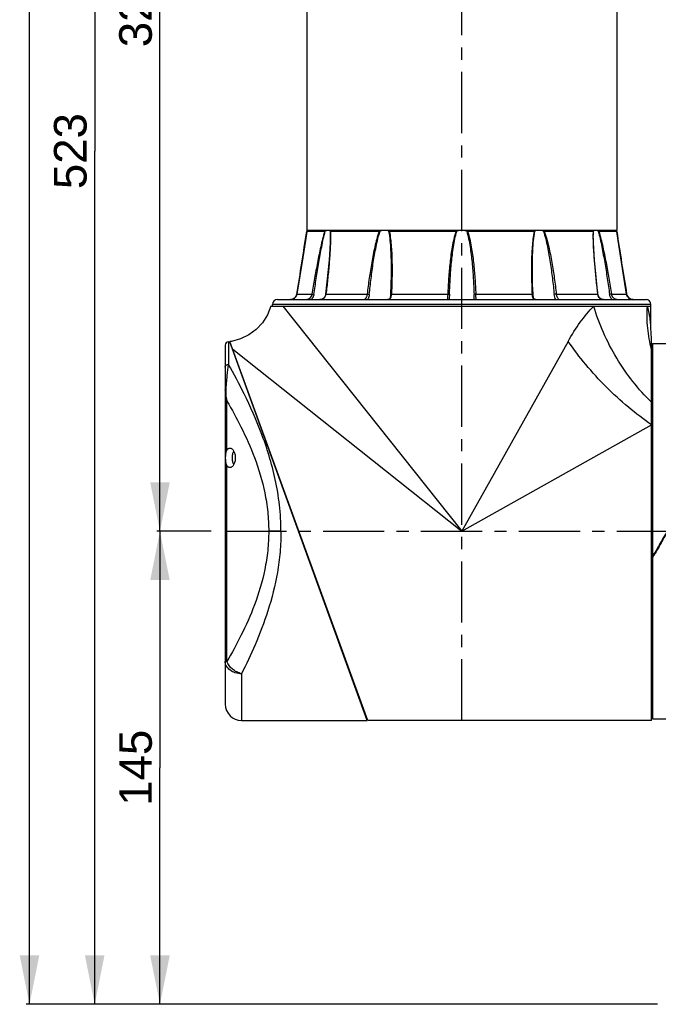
# Model space of a CAD drawing. Header units: millimetres. Extents: x 12 to 2508, y 25 to 1770.
# Tile 3 of 54: x 1320 to 1515, y 425 to 727. Entities that reach past the tile are written whole.
import ezdxf

# ---------------------------------------------------------------- set-up
doc = ezdxf.new("R2010")
doc.units = ezdxf.units.MM
doc.linetypes.add('CENTER', pattern=[0.6, 0.375, -0.075, 0.075, -0.075])
for name, color, linetype in [('ARM1_ABL4', 7, 'Continuous'), ('ARM1_PIPE_PBL5', 7, 'Continuous'), ('COVER_M_PBL14', 7, 'Continuous'), ('COVER_M_PBL28', 7, 'Continuous'), ('FLANGE_ARM1_PBL33', 7, 'Continuous'), ('FLANGE_E_PBL3', 7, 'Continuous'), ('HOLDER_M_PBL27', 7, 'Continuous'), ('MODULE_M_ABL1', 7, 'Continuous'), ('MODULE_M_ABL13', 7, 'Continuous'), ('new_view_6_VBL0', 7, 'Continuous'), ('RING_M_PBL29', 7, 'Continuous')]:
    doc.layers.add(name, color=color, linetype=linetype)
doc.styles.get("Standard").update_dxf_attribs({"font": 'arial.ttf'})
doc.dimstyles.new('DIMSTYLE_11', dxfattribs={"dimtxt": 10, "dimasz": 15, "dimexe": 1, "dimexo": 0.5, "dimgap": 2.5, "dimtad": 1, "dimdsep": 46, "dimtxsty": 'Standard', "dimblk": '_FILLED', "dimblk1": '_FILLED', "dimblk2": '_FILLED', "dimcen": 0.09, "dimclrt": 134, "dimazin": 2, "dimtp": 0.8, "dimtm": 0.8, "dimtfac": 1, "dimtofl": 0, "dimtmove": 0, "dimatfit": 3, "dimldrblk": '_FILLED', "dimfxl": 1, "dimtolj": 1, "dimarcsym": 0})
doc.dimstyles.new('DIMSTYLE_4', dxfattribs={"dimtxt": 10, "dimasz": 15, "dimexe": 1, "dimexo": 0.5, "dimgap": 2.5, "dimtad": 1, "dimdsep": 46, "dimtxsty": 'Standard', "dimblk": '_FILLED', "dimblk1": '_FILLED', "dimblk2": '_FILLED', "dimcen": 0.09, "dimclrt": 134, "dimazin": 2, "dimtp": 0.5, "dimtm": 0.5, "dimtfac": 1, "dimtofl": 0, "dimtmove": 0, "dimatfit": 3, "dimldrblk": '_FILLED', "dimfxl": 1, "dimtolj": 1, "dimarcsym": 0})
doc.dimstyles.new('DIMSTYLE_5', dxfattribs={"dimtxt": 10, "dimasz": 15, "dimexe": 1, "dimexo": 0.5, "dimgap": 2.5, "dimtad": 1, "dimdec": 0, "dimdsep": 46, "dimtxsty": 'Standard', "dimblk": '_FILLED', "dimblk1": '_FILLED', "dimblk2": '_FILLED', "dimcen": 0.09, "dimclrt": 134, "dimazin": 2, "dimtp": 0.8, "dimtm": 0.8, "dimtfac": 1, "dimtdec": 0, "dimtofl": 0, "dimtmove": 0, "dimatfit": 3, "dimldrblk": '_FILLED', "dimfxl": 1, "dimtolj": 1, "dimarcsym": 0})

# ---------------------------------------------------------------- blocks, each defined once
blk = doc.blocks.new('_FILLED')
at = {"color": 0, "linetype": 'ByBlock'}
blk.add_solid([(0, 0), (-1, 0.2), (-1, -0.2)], dxfattribs=at)
blk = doc.blocks.new('*D12')
at = {"color": 134, "transparency": 16777216}
for p, q in [((58.33, 967.33), (47.33, 967.33)), ((48.33, 967.33), (48.33, 894.83)), ((48.33, 822.33), (48.33, 894.83)), ((200.83, 822.33), (47.33, 822.33))]:
    blk.add_line(p, q, dxfattribs=at)
at = {"color": 134, "transparency": 16777216, "xscale": 15, "yscale": 15, "zscale": 15}
for p, rotation in [((48.33, 967.33), 90), ((48.33, 822.33), 270)]:
    blk.add_blockref('_FILLED', p, dxfattribs=dict(at, rotation=rotation))
at = {"color": 134, "transparency": 16777216, "insert": (35.83, 894.83), "char_height": 10, "width": 23, "attachment_point": 2, "rotation": 90, "line_spacing_factor": 0.9}
blk.add_mtext('145', dxfattribs=at)
blk = doc.blocks.new('*D13')
at = {"color": 134, "transparency": 16777216}
for p, q in [((61.99, 1287.33), (47.33, 1287.33)), ((48.33, 1287.33), (48.33, 1127.33)), ((48.33, 967.33), (48.33, 1127.33)), ((64.01, 967.33), (47.33, 967.33))]:
    blk.add_line(p, q, dxfattribs=at)
at = {"color": 134, "transparency": 16777216, "xscale": 15, "yscale": 15, "zscale": 15}
for p, rotation in [((48.33, 1287.33), 90), ((48.33, 967.33), 270)]:
    blk.add_blockref('_FILLED', p, dxfattribs=dict(at, rotation=rotation))
at = {"color": 134, "transparency": 16777216, "insert": (35.83, 1127.33), "char_height": 10, "width": 23, "attachment_point": 2, "rotation": 90, "line_spacing_factor": 0.9}
blk.add_mtext('320', dxfattribs=at)
blk = doc.blocks.new('HOLDER_M_PBL27', base_point=(134.41, 972.83))
at = {"layer": 'HOLDER_M_PBL27', "color": 7}
for p, q in [((82.29, 1036.33), (198.83, 1036.33)), ((198.83, 1029.59), (198.83, 1036.33)), ((112.03, 909.33), (69.79, 1025.46)), ((199.03, 909.33), (199.03, 1025.3)), ((199.03, 909.33), (112.03, 909.33))]:
    blk.add_line(p, q, dxfattribs=at)
at = {"layer": 'HOLDER_M_PBL27', "color": 2}
for p, q in [((86.01, 1036.33), (140.83, 967.33)), ((70.65, 1023.09), (140.83, 967.33)), ((173.45, 1025.53), (140.83, 967.33)), ((140.83, 967.33), (199.03, 999.94))]:
    blk.add_line(p, q, dxfattribs=at)
at = {"layer": 'HOLDER_M_PBL27', "color": 7}
for points in [[(82.29, 1036.33), (81.25, 1033.63), (79.76, 1031.24), (77.85, 1029.16), (75.58, 1027.48), (73.03, 1026.26), (70.3, 1025.53), (69.79, 1025.46)], [(199.03, 1025.3), (198.95, 1026.34), (198.86, 1028.14), (198.83, 1029.59)]]:
    blk.add_lwpolyline(points, dxfattribs=at)
at = {"layer": 'HOLDER_M_PBL27', "color": 2}
for points, knots in [([(173.45, 1025.53), (174.57, 1027.54), (176.95, 1031.32), (179.78, 1034.79), (181.29, 1036.33)], [0, 0, 0, 0, 0.516736, 1, 1, 1, 1]), ([(199.03, 1006.84), (196.99, 1008.82), (193.12, 1013.13), (188.16, 1020.32), (184.12, 1028.09), (182.11, 1033.56), (181.29, 1036.33)], [0, 0, 0, 0, 0.245843, 0.498068, 0.751282, 1, 1, 1, 1]), ([(199.03, 1023.02), (198.45, 1025.17), (197.65, 1029.59), (197.58, 1034.09), (197.73, 1036.33)], [0, 0, 0, 0, 0.497821, 1, 1, 1, 1]), ([(198.83, 1029.59), (198.84, 1029.48), (198.8, 1030.04), (198.78, 1030.27), (198.74, 1030.89), (198.66, 1031.62), (198.54, 1032.59), (198.4, 1033.55), (198.21, 1034.5), (198, 1035.43), (197.83, 1036.03), (197.73, 1036.33)], [0, 0, 0, 0, 0.049913, 0.10148, 0.162084, 0.296846, 0.43899, 0.582607, 0.724883, 0.864317, 1, 1, 1, 1]), ([(199.03, 999.94), (196.57, 1001.62), (191.74, 1005.31), (184.99, 1011.49), (178.81, 1018.24), (175.13, 1023.07), (173.45, 1025.53)], [0, 0, 0, 0, 0.245728, 0.499996, 0.754267, 1, 1, 1, 1])]:
    blk.add_open_spline(points, degree=3, knots=knots, dxfattribs=at)
blk = doc.blocks.new('COVER_M_PBL28', base_point=(90.08, 967.33))
at = {"layer": 'COVER_M_PBL28', "color": 7}
for p, q in [((68.33, 1024.33), (68.33, 914.33)), ((69.33, 1025.33), (69.73, 1025.33)), ((111.83, 909.32), (69.73, 1025.33)), ((70.49, 1023.23), (70.6, 1023.23)), ((111.07, 911.43), (111.27, 911.43)), ((73.33, 909.33), (111.83, 909.33))]:
    blk.add_line(p, q, dxfattribs=at)
at = {"layer": 'COVER_M_PBL28', "color": 2}
for p, q in [((69.33, 1025.33), (69.33, 1018.48)), ((68.83, 992.13), (68.83, 1007.24)), ((68.83, 927.42), (68.83, 987.52)), ((85.41, 967.33), (81.66, 967.33)), ((68.83, 927.42), (68.33, 927.41)), ((73.33, 923.65), (73.33, 909.33))]:
    blk.add_line(p, q, dxfattribs=at)
at = {"layer": 'COVER_M_PBL28', "color": 7}
for centre, radius, start, end in [((69.33, 1024.33), 1, 90, 180), ((73.33, 914.33), 5, 180, 270)]:
    blk.add_arc(centre, radius, start, end, dxfattribs=at)
at = {"layer": 'COVER_M_PBL28', "color": 2}
for points, knots in [([(68.33, 1017.6), (68.33, 1017.72), (68.39, 1017.95), (68.61, 1018.25), (68.95, 1018.44), (69.2, 1018.48), (69.33, 1018.48)], [0, 0, 0, 0, 0.235369, 0.479473, 0.735601, 1, 1, 1, 1]), ([(68.61, 1010.95), (68.65, 1011.73), (68.78, 1013.18), (68.96, 1015.21), (69.14, 1016.94), (69.27, 1018), (69.33, 1018.48)], [0, 0, 0, 0, 0.30997, 0.577162, 0.806335, 1, 1, 1, 1]), ([(85.41, 967.33), (85.41, 970.02), (85.1, 975.37), (83.41, 985.56), (79.84, 997.04), (74.64, 1008.66), (71, 1015.51), (69.33, 1018.48)], [0, 0, 0, 0, 0.149252, 0.295722, 0.571078, 0.811223, 1, 1, 1, 1]), ([(68.33, 1010.6), (68.33, 1010.67), (68.4, 1010.82), (68.53, 1010.91), (68.61, 1010.95)], [0, 0, 0, 0, 0.43644, 1, 1, 1, 1]), ([(68.33, 1010.6), (68.33, 1010.32), (68.38, 1009.19), (68.6, 1008.07), (68.83, 1007.24)], [0, 0, 0, 0, 0.242082, 1, 1, 1, 1]), ([(68.83, 1007.24), (68.78, 1007.55), (68.66, 1008.33), (68.56, 1009.57), (68.58, 1010.49), (68.61, 1010.95)], [0, 0, 0, 0, 0.254834, 0.631275, 1, 1, 1, 1]), ([(68.83, 1007.24), (70.36, 1004.65), (73.46, 999.01), (77.62, 989.69), (80.26, 980.89), (81.45, 973.27), (81.66, 969.32), (81.66, 967.33)], [0, 0, 0, 0, 0.212526, 0.455172, 0.72059, 0.859335, 1, 1, 1, 1]), ([(81.66, 967.33), (81.66, 965.34), (81.45, 961.39), (80.26, 953.77), (77.62, 944.97), (73.46, 935.65), (70.36, 930), (68.83, 927.42)], [0, 0, 0, 0, 0.140667, 0.279412, 0.544829, 0.787476, 1, 1, 1, 1]), ([(85.41, 967.33), (85.41, 965.2), (85.22, 960.97), (84.14, 952.76), (81.71, 943.17), (77.78, 932.87), (74.8, 926.56), (73.33, 923.65)], [0, 0, 0, 0, 0.139554, 0.277466, 0.542579, 0.786227, 1, 1, 1, 1]), ([(73.33, 923.65), (72.69, 923.65), (71.43, 923.83), (69.78, 924.63), (68.8, 925.69), (68.4, 926.67), (68.33, 927.17), (68.33, 927.41)], [0, 0, 0, 0, 0.281225, 0.544973, 0.78193, 0.892456, 1, 1, 1, 1]), ([(73.33, 923.65), (72.82, 923.77), (71.82, 924.15), (70.13, 925.25), (69.14, 926.5), (68.83, 927.42)], [0, 0, 0, 0, 0.259987, 0.52216, 1, 1, 1, 1])]:
    blk.add_open_spline(points, degree=3, knots=knots, dxfattribs=at)
at = {"layer": 'COVER_M_PBL28', "color": 7}
for points, knots in [([(68.83, 987.52), (68.75, 987.67), (68.62, 988), (68.48, 988.78), (68.44, 989.83), (68.48, 990.88), (68.62, 991.66), (68.75, 991.99), (68.83, 992.13)], [0, 0, 0, 0, 0.105215, 0.226096, 0.499969, 0.773857, 0.894768, 1, 1, 1, 1]), ([(68.83, 992.13), (68.89, 992.24), (69.03, 992.43), (69.26, 992.66), (69.52, 992.8), (69.7, 992.83), (69.79, 992.83)], [0, 0, 0, 0, 0.299184, 0.558253, 0.786827, 1, 1, 1, 1]), ([(69.79, 992.83), (69.89, 992.83), (70.1, 992.79), (70.39, 992.62), (70.66, 992.36), (71.01, 991.85), (71.33, 990.99), (71.46, 989.83), (71.33, 988.66), (71.01, 987.81), (70.66, 987.3), (70.39, 987.03), (70.1, 986.87), (69.89, 986.83), (69.79, 986.83)], [0, 0, 0, 0, 0.039804, 0.0838, 0.13441, 0.19302, 0.334575, 0.500109, 0.665568, 0.807031, 0.865612, 0.916206, 0.960196, 1, 1, 1, 1]), ([(70.94, 987.74), (70.8, 988.04), (70.6, 988.73), (70.5, 989.82), (70.59, 990.92), (70.8, 991.61), (70.94, 991.91)], [0, 0, 0, 0, 0.231789, 0.499699, 0.767761, 1, 1, 1, 1]), ([(69.79, 986.83), (69.7, 986.83), (69.52, 986.86), (69.26, 987), (69.03, 987.22), (68.89, 987.42), (68.83, 987.52)], [0, 0, 0, 0, 0.213173, 0.441748, 0.700817, 1, 1, 1, 1])]:
    blk.add_open_spline(points, degree=3, knots=knots, dxfattribs=at)
blk = doc.blocks.new('*D15')
at = {"color": 134, "transparency": 16777216}
for p, q in [((355.63, 1722.33), (7.33, 1722.33)), ((8.33, 1722.33), (8.33, 1272.33)), ((8.33, 822.33), (8.33, 1272.33)), ((200.83, 822.33), (7.33, 822.33))]:
    blk.add_line(p, q, dxfattribs=at)
at = {"color": 134, "transparency": 16777216, "xscale": 15, "yscale": 15, "zscale": 15}
for p, rotation in [((8.33, 1722.33), 90), ((8.33, 822.33), 270)]:
    blk.add_blockref('_FILLED', p, dxfattribs=dict(at, rotation=rotation))
at = {"color": 134, "transparency": 16777216, "insert": (-4.17, 1272.33), "char_height": 10, "width": 23, "attachment_point": 2, "rotation": 90, "line_spacing_factor": 0.9}
blk.add_mtext('900', dxfattribs=at)
blk = doc.blocks.new('ARM1_PIPE_PBL5', base_point=(172.082, 1407.178))
at = {"layer": 'ARM1_PIPE_PBL5', "color": 7}
for p, q in [((93.332, 1195.128), (93.332, 1059.528)), ((188.332, 1195.128), (188.332, 1059.528)), ((188.332, 1059.528), (93.332, 1059.528))]:
    blk.add_line(p, q, dxfattribs=at)
blk = doc.blocks.new('FLANGE_ARM1_PBL33', base_point=(140.83, 1047.45))
at = {"layer": 'FLANGE_ARM1_PBL33', "color": 7}
for p, q in [((93.37, 1059.29), (93.49, 1059.39)), ((93.49, 1059.39), (93.64, 1059.53)), ((188.03, 1059.53), (188.18, 1059.39)), ((188.18, 1059.39), (188.29, 1059.29)), ((93.32, 1059.23), (93.32, 1059.23)), ((98.79, 1059.23), (93.32, 1059.23)), ((100.51, 1057.78), (100.51, 1057.78)), ((115.53, 1059.23), (100.57, 1059.23)), ((139.05, 1059.23), (118.62, 1059.23)), ((163.05, 1059.23), (142.61, 1059.23)), ((181.09, 1059.23), (166.13, 1059.23)), ((181.15, 1057.78), (181.15, 1057.78)), ((188.35, 1059.23), (182.87, 1059.23)), ((188.35, 1059.23), (188.35, 1059.23)), ((191.38, 1040), (189.6, 1051.15)), ((119.18, 1047.55), (119.18, 1047.55)), ((162.48, 1047.55), (162.48, 1047.55)), ((84.33, 1038.33), (197.33, 1038.33)), ((88.29, 1038.33), (88.31, 1038.33)), ((90.21, 1039.67), (89.94, 1039.16)), ((90.29, 1040), (90.21, 1039.67)), ((136.98, 1038.34), (136.98, 1038.34)), ((144.68, 1038.33), (144.68, 1038.34)), ((191.72, 1039.17), (191.46, 1039.69)), ((191.72, 1039.16), (191.72, 1039.17)), ((82.83, 1036.33), (82.83, 1036.83)), ((86.01, 1036.33), (198.83, 1036.33)), ((198.83, 1036.33), (198.83, 1036.83))]:
    blk.add_line(p, q, dxfattribs=at)
at = {"layer": 'FLANGE_ARM1_PBL33', "color": 2}
for p, q in [((100.49, 1059.29), (100.51, 1057.78)), ((181.15, 1057.78), (181.18, 1059.29)), ((90.29, 1040), (94.92, 1040)), ((90.29, 1040), (90.29, 1040)), ((99.2, 1040), (111.85, 1040)), ((119.27, 1040), (136.55, 1040)), ((145.12, 1040), (162.39, 1040)), ((169.82, 1040), (182.46, 1040)), ((186.75, 1040), (191.37, 1040)), ((191.37, 1040), (191.38, 1040)), ((198.83, 1036.83), (82.83, 1036.83))]:
    blk.add_line(p, q, dxfattribs=at)
at = {"layer": 'FLANGE_ARM1_PBL33', "color": 7}
for points in [[(93.32, 1059.23), (92.89, 1056.46), (92.07, 1051.18), (90.29, 1040)], [(100.51, 1057.77), (100.48, 1055.72), (100.17, 1050.41), (99.11, 1039.98)], [(182.55, 1039.98), (181.49, 1050.4), (181.19, 1055.72), (181.15, 1057.78)], [(189.6, 1051.14), (188.78, 1056.43), (188.35, 1059.23)], [(119.18, 1047.55), (119.17, 1045.99), (119.11, 1042.92), (118.98, 1039.95)], [(162.68, 1039.95), (162.56, 1042.9), (162.49, 1045.98), (162.48, 1047.55)], [(90.29, 1040), (90.21, 1039.69), (89.95, 1039.17), (89.56, 1038.76), (89.1, 1038.49), (88.6, 1038.35), (88.31, 1038.33)], [(99.11, 1039.98), (99.06, 1039.69), (98.87, 1039.17), (98.56, 1038.76), (98.15, 1038.48), (97.67, 1038.35), (97.36, 1038.33)], [(118.98, 1039.95), (118.96, 1039.61), (118.87, 1039.08), (118.74, 1038.71), (118.55, 1038.46), (118.27, 1038.34), (118.08, 1038.33)], [(163.58, 1038.33), (163.41, 1038.34), (163.12, 1038.46), (162.93, 1038.7), (162.8, 1039.06), (162.71, 1039.59), (162.68, 1039.95)], [(184.3, 1038.33), (184.02, 1038.35), (183.53, 1038.47), (183.12, 1038.74), (182.8, 1039.15), (182.61, 1039.67), (182.55, 1039.98)], [(193.35, 1038.33), (193.09, 1038.35), (192.58, 1038.48), (192.12, 1038.74), (191.73, 1039.15), (191.46, 1039.67), (191.38, 1040)]]:
    blk.add_lwpolyline(points, dxfattribs=at)
for centre, radius, start, end in [((140.83, 1055.41), 4.16, 98.1532, 111.3096), ((140.84, 1055.42), 4.15, 68.6703, 81.8669), ((84.33, 1036.83), 1.5, 90, 180), ((197.33, 1036.83), 1.5, 0, 90)]:
    blk.add_arc(centre, radius, start, end, dxfattribs=at)
at = {"layer": 'FLANGE_ARM1_PBL33', "color": 2}
for centre, radius, start, end in [((-1803.54, 1347.93), 1918.7, 350.76492, 351.34623), ((52.69, 1057.79), 47.91, 359.9822, 0.1009), ((228.98, 1057.79), 47.91, 179.8995, 180.0177), ((2085.21, 1347.93), 1918.7, 188.65377, 189.23508), ((97.51, 1040.07), 1.72, 290.2835, 293.4277), ((96.57, 1040.32), 2.65, 352.2972, 353.1995), ((185.09, 1040.32), 2.65, 186.8005, 187.7047)]:
    blk.add_arc(centre, radius, start, end, dxfattribs=at)
at = {"layer": 'FLANGE_ARM1_PBL33', "color": 7}
for points, knots in [([(93.37, 1059.29), (93.36, 1059.27), (93.34, 1059.26), (93.32, 1059.24), (93.32, 1059.23), (93.32, 1059.23)], [0, 0, 0, 0, 0.697766, 0.908534, 1, 1, 1, 1]), ([(98.79, 1059.23), (98.82, 1059.23), (98.88, 1059.25), (98.94, 1059.27), (98.97, 1059.29)], [0, 0, 0, 0, 0.433395, 1, 1, 1, 1]), ([(99.66, 1059.53), (99.61, 1059.52), (99.37, 1059.45), (99.14, 1059.36), (98.97, 1059.29)], [0, 0, 0, 0, 0.225245, 1, 1, 1, 1]), ([(100.49, 1059.29), (100.47, 1059.34), (100.41, 1059.44), (100.31, 1059.51), (100.26, 1059.53)], [0, 0, 0, 0, 0.490608, 1, 1, 1, 1]), ([(100.49, 1059.29), (100.49, 1059.27), (100.51, 1059.24), (100.55, 1059.23), (100.57, 1059.23)], [0, 0, 0, 0, 0.444796, 1, 1, 1, 1]), ([(115.53, 1059.23), (115.55, 1059.23), (115.64, 1059.24), (115.72, 1059.26), (115.79, 1059.29)], [0, 0, 0, 0, 0.233935, 1, 1, 1, 1]), ([(116.72, 1059.53), (116.64, 1059.52), (116.33, 1059.46), (116.02, 1059.37), (115.79, 1059.29)], [0, 0, 0, 0, 0.243825, 1, 1, 1, 1]), ([(118.42, 1059.29), (118.37, 1059.31), (118.16, 1059.43), (117.93, 1059.5), (117.75, 1059.53)], [0, 0, 0, 0, 0.234267, 1, 1, 1, 1]), ([(118.42, 1059.29), (118.43, 1059.28), (118.49, 1059.25), (118.56, 1059.23), (118.62, 1059.23)], [0, 0, 0, 0, 0.22419, 1, 1, 1, 1]), ([(139.05, 1059.23), (139.08, 1059.23), (139.16, 1059.24), (139.25, 1059.26), (139.31, 1059.29)], [0, 0, 0, 0, 0.256999, 1, 1, 1, 1]), ([(142.35, 1059.29), (142.37, 1059.28), (142.45, 1059.25), (142.54, 1059.23), (142.61, 1059.23)], [0, 0, 0, 0, 0.242297, 1, 1, 1, 1]), ([(163.05, 1059.23), (163.07, 1059.23), (163.14, 1059.24), (163.21, 1059.26), (163.25, 1059.29)], [0, 0, 0, 0, 0.281313, 1, 1, 1, 1]), ([(163.92, 1059.53), (163.85, 1059.52), (163.62, 1059.47), (163.4, 1059.37), (163.25, 1059.29)], [0, 0, 0, 0, 0.267606, 1, 1, 1, 1]), ([(165.88, 1059.29), (165.8, 1059.31), (165.5, 1059.42), (165.18, 1059.49), (164.95, 1059.53)], [0, 0, 0, 0, 0.255332, 1, 1, 1, 1]), ([(165.88, 1059.29), (165.9, 1059.28), (165.98, 1059.25), (166.07, 1059.23), (166.13, 1059.23)], [0, 0, 0, 0, 0.26227, 1, 1, 1, 1]), ([(181.09, 1059.23), (181.11, 1059.23), (181.15, 1059.24), (181.17, 1059.27), (181.18, 1059.29)], [0, 0, 0, 0, 0.555205, 1, 1, 1, 1]), ([(181.41, 1059.53), (181.35, 1059.51), (181.25, 1059.44), (181.19, 1059.34), (181.18, 1059.29)], [0, 0, 0, 0, 0.509392, 1, 1, 1, 1]), ([(182.69, 1059.29), (182.63, 1059.31), (182.41, 1059.41), (182.18, 1059.49), (182, 1059.53)], [0, 0, 0, 0, 0.273436, 1, 1, 1, 1]), ([(182.69, 1059.29), (182.73, 1059.27), (182.78, 1059.25), (182.84, 1059.23), (182.87, 1059.23)], [0, 0, 0, 0, 0.5666, 1, 1, 1, 1]), ([(188.35, 1059.23), (188.35, 1059.23), (188.34, 1059.24), (188.32, 1059.26), (188.31, 1059.27), (188.29, 1059.29)], [0, 0, 0, 0, 0.091486, 0.302251, 1, 1, 1, 1])]:
    blk.add_open_spline(points, degree=3, knots=knots, dxfattribs=at)
at = {"layer": 'FLANGE_ARM1_PBL33', "color": 2}
for points, knots in [([(95.51, 1039.92), (95.74, 1041.55), (96.22, 1044.8), (97, 1049.66), (97.72, 1053.7), (98.38, 1056.91), (98.76, 1058.5), (98.97, 1059.29)], [0, 0, 0, 0, 0.250389, 0.500899, 0.75119, 0.876073, 1, 1, 1, 1]), ([(112.5, 1039.92), (112.66, 1041.55), (113.02, 1044.8), (113.58, 1048.86), (114.11, 1052.09), (114.56, 1054.51), (115.09, 1056.92), (115.52, 1058.51), (115.79, 1059.29)], [0, 0, 0, 0, 0.24938, 0.499173, 0.624229, 0.749369, 0.874696, 1, 1, 1, 1]), ([(118.42, 1059.29), (118.61, 1058.33), (118.85, 1056.39), (119.06, 1053.46), (119.16, 1050.51), (119.18, 1048.54), (119.18, 1047.55)], [0, 0, 0, 0, 0.247997, 0.49792, 0.748658, 1, 1, 1, 1]), ([(137.07, 1039.92), (137.13, 1041.55), (137.28, 1044.8), (137.59, 1048.86), (137.94, 1052.09), (138.27, 1054.51), (138.69, 1056.92), (139.07, 1058.51), (139.31, 1059.29)], [0, 0, 0, 0, 0.249833, 0.499757, 0.62476, 0.749766, 0.874892, 1, 1, 1, 1]), ([(142.35, 1059.29), (142.59, 1058.51), (142.97, 1056.92), (143.39, 1054.51), (143.72, 1052.09), (144.07, 1048.86), (144.39, 1044.8), (144.54, 1041.55), (144.59, 1039.92)], [0, 0, 0, 0, 0.125108, 0.250235, 0.375241, 0.500244, 0.750168, 1, 1, 1, 1]), ([(162.48, 1047.55), (162.48, 1048.54), (162.5, 1050.51), (162.61, 1053.46), (162.81, 1056.39), (163.05, 1058.33), (163.25, 1059.29)], [0, 0, 0, 0, 0.251342, 0.50208, 0.752003, 1, 1, 1, 1]), ([(165.88, 1059.29), (166.14, 1058.51), (166.58, 1056.92), (167.1, 1054.51), (167.56, 1052.09), (168.09, 1048.86), (168.64, 1044.8), (169, 1041.55), (169.17, 1039.92)], [0, 0, 0, 0, 0.125304, 0.250632, 0.375771, 0.500827, 0.75062, 1, 1, 1, 1]), ([(182.69, 1059.29), (182.91, 1058.5), (183.28, 1056.91), (183.94, 1053.7), (184.67, 1049.66), (185.44, 1044.8), (185.92, 1041.55), (186.15, 1039.92)], [0, 0, 0, 0, 0.123927, 0.24881, 0.499101, 0.749611, 1, 1, 1, 1]), ([(98.79, 1059.23), (98.56, 1058.46), (98.14, 1056.89), (97.4, 1053.71), (96.59, 1049.69), (95.71, 1044.86), (95.18, 1041.62), (94.92, 1040)], [0, 0, 0, 0, 0.123698, 0.248456, 0.498852, 0.749497, 1, 1, 1, 1]), ([(100.6, 1057.77), (100.6, 1056.31), (100.48, 1053.36), (100.16, 1048.93), (99.73, 1044.47), (99.39, 1041.49), (99.2, 1040)], [0, 0, 0, 0, 0.246487, 0.496314, 0.74768, 1, 1, 1, 1]), ([(100.57, 1059.23), (100.58, 1059.12), (100.59, 1058.67), (100.6, 1058.21), (100.6, 1057.87)], [0, 0, 0, 0, 0.247906, 1, 1, 1, 1]), ([(115.53, 1059.23), (115.24, 1058.47), (114.76, 1056.9), (114.17, 1054.51), (113.66, 1052.11), (113.07, 1048.89), (112.44, 1044.86), (112.03, 1041.62), (111.85, 1040)], [0, 0, 0, 0, 0.125369, 0.250705, 0.37592, 0.501001, 0.750761, 1, 1, 1, 1]), ([(118.62, 1059.23), (118.79, 1058.46), (119.03, 1056.89), (119.26, 1054.5), (119.39, 1052.1), (119.48, 1048.88), (119.47, 1044.85), (119.35, 1041.62), (119.27, 1040)], [0, 0, 0, 0, 0.123153, 0.247383, 0.372168, 0.497311, 0.748307, 1, 1, 1, 1]), ([(139.05, 1059.23), (138.79, 1058.47), (138.37, 1056.9), (137.9, 1054.51), (137.52, 1052.11), (137.13, 1048.89), (136.77, 1044.86), (136.6, 1041.62), (136.55, 1040)], [0, 0, 0, 0, 0.125134, 0.250221, 0.375268, 0.50028, 0.750196, 1, 1, 1, 1]), ([(142.61, 1059.23), (142.88, 1058.47), (143.3, 1056.9), (143.77, 1054.51), (144.14, 1052.11), (144.54, 1048.89), (144.89, 1044.86), (145.06, 1041.62), (145.12, 1040)], [0, 0, 0, 0, 0.125134, 0.250221, 0.375268, 0.50028, 0.750196, 1, 1, 1, 1]), ([(163.05, 1059.23), (162.87, 1058.46), (162.63, 1056.89), (162.41, 1054.5), (162.27, 1052.1), (162.18, 1048.88), (162.2, 1044.85), (162.31, 1041.62), (162.39, 1040)], [0, 0, 0, 0, 0.123153, 0.247383, 0.372168, 0.497311, 0.748307, 1, 1, 1, 1]), ([(166.13, 1059.23), (166.42, 1058.47), (166.9, 1056.9), (167.49, 1054.51), (168, 1052.11), (168.6, 1048.89), (169.23, 1044.86), (169.63, 1041.62), (169.82, 1040)], [0, 0, 0, 0, 0.125369, 0.250705, 0.375919, 0.501001, 0.750761, 1, 1, 1, 1]), ([(181.09, 1059.23), (181.09, 1059.12), (181.07, 1058.67), (181.07, 1058.21), (181.06, 1057.87)], [0, 0, 0, 0, 0.247907, 1, 1, 1, 1]), ([(181.06, 1057.77), (181.07, 1056.31), (181.19, 1053.36), (181.51, 1048.93), (181.94, 1044.47), (182.28, 1041.49), (182.46, 1040)], [0, 0, 0, 0, 0.246487, 0.496314, 0.74768, 1, 1, 1, 1]), ([(182.87, 1059.23), (183.11, 1058.46), (183.52, 1056.89), (184.26, 1053.71), (185.08, 1049.69), (185.95, 1044.86), (186.49, 1041.62), (186.75, 1040)], [0, 0, 0, 0, 0.123698, 0.248456, 0.498852, 0.749497, 1, 1, 1, 1]), ([(88.31, 1038.33), (88.54, 1038.33), (89, 1038.41), (89.62, 1038.75), (90.09, 1039.31), (90.25, 1039.77), (90.29, 1040)], [0, 0, 0, 0, 0.240309, 0.492906, 0.746498, 1, 1, 1, 1]), ([(94.92, 1040), (94.88, 1039.77), (94.72, 1039.31), (94.31, 1038.77), (93.82, 1038.43), (93.46, 1038.33), (93.3, 1038.33)], [0, 0, 0, 0, 0.286991, 0.564076, 0.809799, 1, 1, 1, 1]), ([(95.51, 1039.92), (95.47, 1039.61), (95.29, 1039.02), (94.93, 1038.52), (94.71, 1038.31)], [0, 0, 0, 0, 0.508956, 1, 1, 1, 1]), ([(94.92, 1040), (95, 1040), (95.2, 1039.97), (95.4, 1039.94), (95.51, 1039.92)], [0, 0, 0, 0, 0.416552, 1, 1, 1, 1]), ([(98.19, 1038.49), (98.33, 1038.55), (98.6, 1038.71), (99.01, 1039.18), (99.16, 1039.65), (99.2, 1039.96)], [0, 0, 0, 0, 0.24782, 0.492856, 1, 1, 1, 1]), ([(99.2, 1040), (99.18, 1040), (99.16, 1040), (99.11, 1039.99), (99.11, 1039.98)], [0, 0, 0, 0, 0.706367, 1, 1, 1, 1]), ([(111.85, 1040), (111.82, 1039.77), (111.74, 1039.44), (111.57, 1039.04), (111.43, 1038.79), (111.3, 1038.59), (111.19, 1038.45), (111.11, 1038.37), (111.06, 1038.34), (111.05, 1038.33), (111.04, 1038.33)], [0, 0, 0, 0, 0.365961, 0.534601, 0.68613, 0.813636, 0.910366, 0.972281, 0.990112, 1, 1, 1, 1]), ([(111.85, 1040), (111.96, 1040), (112.18, 1039.98), (112.4, 1039.95), (112.5, 1039.92)], [0, 0, 0, 0, 0.518741, 1, 1, 1, 1]), ([(112.5, 1039.92), (112.48, 1039.77), (112.39, 1039.21), (112.19, 1038.66), (111.98, 1038.31)], [0, 0, 0, 0, 0.271527, 1, 1, 1, 1]), ([(118.33, 1038.35), (118.48, 1038.37), (118.79, 1038.48), (119.1, 1038.89), (119.23, 1039.42), (119.26, 1039.8), (119.27, 1040)], [0, 0, 0, 0, 0.225201, 0.448079, 0.705623, 1, 1, 1, 1]), ([(119.27, 1040), (119.23, 1040), (119.16, 1040), (119.07, 1039.99), (119.02, 1039.97), (118.98, 1039.96), (118.98, 1039.95)], [0, 0, 0, 0, 0.391358, 0.699253, 0.902159, 1, 1, 1, 1]), ([(136.55, 1040), (136.54, 1039.78), (136.51, 1039.45), (136.47, 1039.05), (136.45, 1038.8), (136.46, 1038.59), (136.51, 1038.44), (136.62, 1038.34), (136.72, 1038.33), (136.76, 1038.33)], [0, 0, 0, 0, 0.366465, 0.526327, 0.662883, 0.771934, 0.854491, 0.923557, 1, 1, 1, 1]), ([(136.55, 1040), (136.6, 1040), (136.72, 1040), (136.87, 1039.98), (136.99, 1039.96), (137.06, 1039.94), (137.07, 1039.92)], [0, 0, 0, 0, 0.329984, 0.629222, 0.861216, 1, 1, 1, 1]), ([(137.07, 1039.92), (137.07, 1039.63), (137.03, 1039.1), (136.98, 1038.58), (136.98, 1038.34)], [0, 0, 0, 0, 0.548263, 1, 1, 1, 1]), ([(145.12, 1040), (145.06, 1040), (144.95, 1040), (144.79, 1039.98), (144.68, 1039.96), (144.61, 1039.94), (144.59, 1039.92)], [0, 0, 0, 0, 0.329992, 0.629232, 0.861223, 1, 1, 1, 1]), ([(144.68, 1038.34), (144.68, 1038.58), (144.63, 1039.1), (144.6, 1039.63), (144.59, 1039.92)], [0, 0, 0, 0, 0.451499, 1, 1, 1, 1]), ([(144.9, 1038.33), (144.95, 1038.33), (145.04, 1038.34), (145.15, 1038.44), (145.2, 1038.59), (145.21, 1038.8), (145.2, 1039.05), (145.16, 1039.45), (145.13, 1039.78), (145.12, 1040)], [0, 0, 0, 0, 0.076443, 0.14551, 0.22807, 0.337125, 0.47369, 0.633553, 1, 1, 1, 1]), ([(162.39, 1040), (162.43, 1040), (162.5, 1040), (162.59, 1039.99), (162.65, 1039.97), (162.68, 1039.96), (162.68, 1039.95)], [0, 0, 0, 0, 0.391343, 0.699232, 0.902149, 1, 1, 1, 1]), ([(162.39, 1040), (162.4, 1039.78), (162.43, 1039.45), (162.53, 1039.04), (162.65, 1038.78), (162.82, 1038.57), (163.12, 1038.37), (163.4, 1038.33), (163.58, 1038.33)], [0, 0, 0, 0, 0.292101, 0.42316, 0.542945, 0.654296, 0.763602, 1, 1, 1, 1]), ([(169.82, 1040), (169.7, 1040), (169.48, 1039.98), (169.27, 1039.95), (169.17, 1039.92)], [0, 0, 0, 0, 0.518748, 1, 1, 1, 1]), ([(169.68, 1038.32), (169.54, 1038.55), (169.31, 1039.07), (169.2, 1039.62), (169.17, 1039.92)], [0, 0, 0, 0, 0.467698, 1, 1, 1, 1]), ([(170.53, 1038.4), (170.47, 1038.46), (170.32, 1038.65), (170.11, 1039), (169.92, 1039.46), (169.84, 1039.82), (169.82, 1040)], [0, 0, 0, 0, 0.158759, 0.397071, 0.685763, 1, 1, 1, 1]), ([(170.63, 1038.33), (170.61, 1038.33), (170.58, 1038.35), (170.55, 1038.38), (170.53, 1038.4)], [0, 0, 0, 0, 0.321692, 1, 1, 1, 1]), ([(182.46, 1040), (182.48, 1040), (182.51, 1040), (182.55, 1039.99), (182.55, 1039.98)], [0, 0, 0, 0, 0.706396, 1, 1, 1, 1]), ([(182.46, 1039.96), (182.5, 1039.73), (182.61, 1039.29), (183, 1038.73), (183.61, 1038.39), (184.07, 1038.33), (184.3, 1038.33)], [0, 0, 0, 0, 0.254432, 0.497376, 0.742512, 1, 1, 1, 1]), ([(186.75, 1040), (186.66, 1040), (186.46, 1039.97), (186.27, 1039.94), (186.15, 1039.92)], [0, 0, 0, 0, 0.416559, 1, 1, 1, 1]), ([(186.94, 1038.32), (186.73, 1038.53), (186.46, 1038.9), (186.24, 1039.47), (186.18, 1039.77), (186.15, 1039.92)], [0, 0, 0, 0, 0.490576, 0.744352, 1, 1, 1, 1]), ([(188.37, 1038.33), (188.21, 1038.33), (187.85, 1038.43), (187.36, 1038.77), (186.94, 1039.31), (186.78, 1039.77), (186.75, 1040)], [0, 0, 0, 0, 0.190201, 0.435933, 0.713024, 1, 1, 1, 1]), ([(191.37, 1040), (191.41, 1039.77), (191.57, 1039.31), (192.04, 1038.75), (192.66, 1038.41), (193.13, 1038.33), (193.35, 1038.33)], [0, 0, 0, 0, 0.253524, 0.507122, 0.759714, 1, 1, 1, 1])]:
    blk.add_open_spline(points, degree=3, knots=knots, dxfattribs=at)
for points in [[(97.37, 1038.33), (97.5, 1038.33), (97.64, 1038.34), (97.78, 1038.36)], [(97.78, 1038.36), (97.89, 1038.38), (98, 1038.41), (98.1, 1038.45)], [(118.09, 1038.33), (118.17, 1038.33), (118.25, 1038.33), (118.33, 1038.35)]]:
    blk.add_open_spline(points, degree=3, dxfattribs=at)
blk = doc.blocks.new('ARM1_ABL4', base_point=(172.08, 1395.08))
at = {"layer": 'ARM1_PIPE_PBL5'}
blk.add_blockref('ARM1_PIPE_PBL5', (172.08, 1407.18), dxfattribs=at)
at = {"layer": 'FLANGE_ARM1_PBL33'}
blk.add_blockref('FLANGE_ARM1_PBL33', (140.83, 1047.45), dxfattribs=at)
blk = doc.blocks.new('*D22')
at = {"color": 134, "transparency": 16777216}
for p, q in [((72.83, 1345.33), (27.33, 1345.33)), ((28.33, 1345.33), (28.33, 1083.83)), ((28.33, 822.33), (28.33, 1083.83)), ((200.83, 822.33), (27.33, 822.33))]:
    blk.add_line(p, q, dxfattribs=at)
at = {"color": 134, "transparency": 16777216, "xscale": 15, "yscale": 15, "zscale": 15}
for p, rotation in [((28.33, 1345.33), 90), ((28.33, 822.33), 270)]:
    blk.add_blockref('_FILLED', p, dxfattribs=dict(at, rotation=rotation))
at = {"color": 134, "transparency": 16777216, "insert": (15.83, 1083.83), "char_height": 10, "width": 23, "attachment_point": 2, "rotation": 90, "line_spacing_factor": 0.9}
blk.add_mtext('523', dxfattribs=at)
blk = doc.blocks.new('RING_M_PBL29', base_point=(202.83, 967.33))
at = {"layer": 'RING_M_PBL29', "color": 7}
for p, q in [((199.33, 1024.83), (206.33, 1024.83)), ((199.33, 1024.83), (199.33, 909.83)), ((206.33, 909.83), (206.33, 1024.83)), ((206.25, 971.43), (206.33, 971.58)), ((206.31, 971.39), (206.33, 971.43)), ((202.78, 965.27), (202.83, 965.36)), ((202.83, 965.31), (202.8, 965.26)), ((199.33, 959.31), (199.4, 959.42)), ((199.42, 959.41), (199.33, 959.26)), ((199.33, 909.83), (206.33, 909.83))]:
    blk.add_line(p, q, dxfattribs=at)
for points, knots in [([(202.72, 965.31), (203.6, 966.84), (204.78, 968.88), (205.95, 970.92), (206.25, 971.43)], [0, 0, 0, 0, 0.750204, 1, 1, 1, 1]), ([(202.83, 965.36), (203.7, 966.87), (204.86, 968.88), (206.02, 970.89), (206.31, 971.39)], [0, 0, 0, 0, 0.750212, 1, 1, 1, 1]), ([(206.33, 971.38), (206.04, 970.87), (204.88, 968.85), (203.71, 966.82), (202.83, 965.31)], [0, 0, 0, 0, 0.249801, 1, 1, 1, 1]), ([(199.33, 959.46), (199.61, 959.94), (200.74, 961.89), (201.87, 963.84), (202.72, 965.31)], [0, 0, 0, 0, 0.249315, 1, 1, 1, 1]), ([(199.4, 959.42), (199.68, 959.91), (200.81, 961.86), (201.93, 963.81), (202.78, 965.27)], [0, 0, 0, 0, 0.249272, 1, 1, 1, 1]), ([(202.8, 965.26), (202.52, 964.77), (201.39, 962.82), (200.27, 960.87), (199.42, 959.41)], [0, 0, 0, 0, 0.250567, 1, 1, 1, 1])]:
    blk.add_open_spline(points, degree=3, knots=knots, dxfattribs=at)
blk = doc.blocks.new('MODULE_M_ABL1', base_point=(118.582, 1054.828))
at = {"layer": 'COVER_M_PBL28'}
blk.add_blockref('COVER_M_PBL28', (90.083, 967.328), dxfattribs=at)
at = {"layer": 'HOLDER_M_PBL27'}
blk.add_blockref('HOLDER_M_PBL27', (134.41, 972.828), dxfattribs=at)
at = {"layer": 'MODULE_M_ABL1', "color": 134}
for base, p1, p2, angle, picture, middle in [((48.332, 1287.328), (64.509, 967.328), (62.486, 1287.328), 90, '*D13', (48.332, 1127.441)), ((48.332, 822.328), (58.832, 967.328), (201.332, 822.328), 270, '*D12', (48.332, 894.904))]:
    dim = blk.add_linear_dim(base=base, p1=p1, p2=p2, angle=angle, dimstyle='DIMSTYLE_4', dxfattribs=at)
    dim.commit()
    dim.dimension.update_dxf_attribs({"geometry": picture, "text_midpoint": middle, "dimtype": 128})
blk = doc.blocks.new('FLANGE_E_PBL3', base_point=(215.081, 1288.578))
at = {"layer": 'FLANGE_E_PBL3', "color": 134}
dim = blk.add_linear_dim(base=(8.332, 822.328), p1=(356.132, 1722.328), p2=(201.332, 822.328), angle=270, dimstyle='DIMSTYLE_5', dxfattribs=at)
dim.commit()
dim.dimension.update_dxf_attribs({"geometry": '*D15', "text_midpoint": (8.332, 1272.33), "dimtype": 128})
blk = doc.blocks.new('COVER_M_PBL14', base_point=(108.582, 1083.831))
at = {"layer": 'COVER_M_PBL14', "color": 134}
dim = blk.add_linear_dim(base=(28.332, 822.328), p1=(73.332, 1345.328), p2=(201.332, 822.328), angle=270, dimstyle='DIMSTYLE_11', dxfattribs=at)
dim.commit()
dim.dimension.update_dxf_attribs({"geometry": '*D22', "text_midpoint": (28.332, 1083.83), "dimtype": 128})
blk = doc.blocks.new('MODULE_M_ABL13', base_point=(108.58, 1083.83))
at = {"layer": 'COVER_M_PBL14'}
blk.add_blockref('COVER_M_PBL14', (108.58, 1083.83), dxfattribs=at)
blk = doc.blocks.new('NEW_VIEW_6_VBL0', base_point=(215.08, 1298.58))
at = {"layer": 'ARM1_ABL4'}
blk.add_blockref('ARM1_ABL4', (172.08, 1395.08), dxfattribs=at)
at = {"layer": 'FLANGE_E_PBL3'}
blk.add_blockref('FLANGE_E_PBL3', (215.08, 1288.58), dxfattribs=at)
at = {"layer": 'MODULE_M_ABL1'}
blk.add_blockref('MODULE_M_ABL1', (118.58, 1054.83), dxfattribs=at)
at = {"layer": 'MODULE_M_ABL13'}
blk.add_blockref('MODULE_M_ABL13', (108.58, 1083.83), dxfattribs=at)
at = {"layer": 'RING_M_PBL29'}
blk.add_blockref('RING_M_PBL29', (202.83, 967.33), dxfattribs=at)

msp = doc.modelspace()

# ---------------------------------------------------------------- linework, layer by layer
at = {"color": 1, "linetype": 'CENTER', "ltscale": 50}
for p, q in [((1455, 511.75), (1455, 947.75)), ((1382.5, 569.75), (1648, 569.75))]:
    msp.add_line(p, q, dxfattribs=at)

# ---------------------------------------------------------------- block references
at = {"layer": 'new_view_6_VBL0'}
msp.add_blockref('NEW_VIEW_6_VBL0', (1529.25, 901), dxfattribs=at)

doc.saveas('drawing.dxf')
